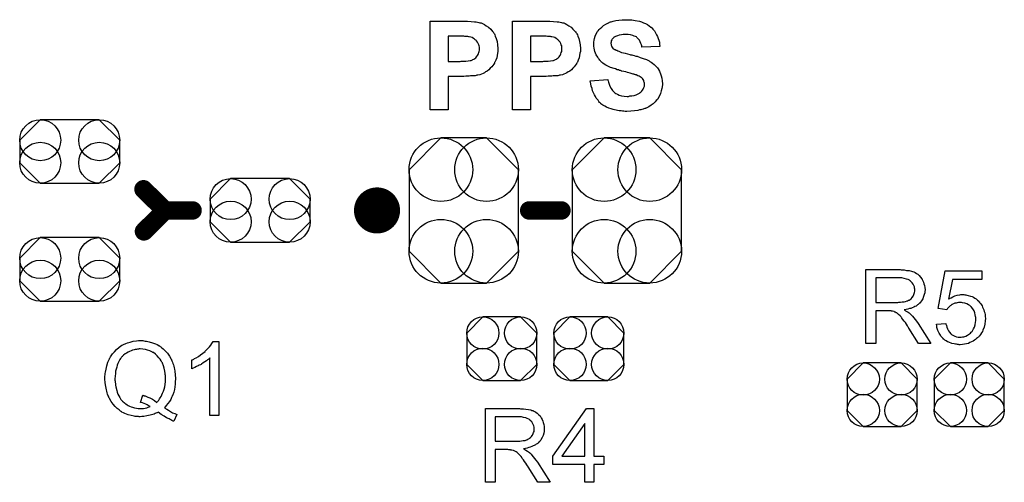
# Model space of a CAD drawing. Extents: x -0.07 to 0.95, y -0.15 to 1.54.
# Tile 6 of 13: x 0.3 to 0.72, y 0.24 to 0.44. Entities that reach past the tile are written whole.
import ezdxf

# ---------------------------------------------------------------- set-up
doc = ezdxf.new("R2010")
doc.units = 0
doc.layers.get('0').update_dxf_attribs({"linetype": 'CONTINUOUS'})
doc.layers.add('gto', color=2, linetype='CONTINUOUS')
doc.layers.add('gts', color=1, linetype='CONTINUOUS')

# ---------------------------------------------------------------- blocks, each defined once
blk = doc.blocks.new('D34')
at = {"const_width": 0.005}
blk.add_lwpolyline([(-0.0025, 0, 1), (0.0025, 0, 1)], format="xyb", close=True, dxfattribs=at)
blk = doc.blocks.new('D32')
at = {"const_width": 0.004}
blk.add_lwpolyline([(-0.002, 0, 1), (0.002, 0, 1)], format="xyb", close=True, dxfattribs=at)
blk = doc.blocks.new('D68')
blk.add_lwpolyline([(-0.0237, 0.0177), (-0.0237, -0.0177), (-0.0099, -0.0315), (0.0099, -0.0315), (0.0237, -0.0177), (0.0237, 0.0177), (0.0099, 0.0315), (-0.0099, 0.0315)], close=True)
for centre in [(-0.0099, 0.0177), (0.0099, 0.0177), (-0.0099, -0.0177), (0.0099, -0.0177)]:
    blk.add_circle(centre, 0.0138)
blk = doc.blocks.new('D69')
blk.add_lwpolyline([(-0.0152, 0.0068), (-0.0152, -0.0068), (-0.0082, -0.0138), (0.0082, -0.0138), (0.0152, -0.0068), (0.0152, 0.0068), (0.0082, 0.0138), (-0.0082, 0.0138)], close=True)
for centre in [(-0.0082, 0.0068), (0.0082, 0.0068), (-0.0082, -0.0068), (0.0082, -0.0068)]:
    blk.add_circle(centre, 0.007)
blk = doc.blocks.new('D72')
blk.add_lwpolyline([(0.0128, 0.0138), (-0.0128, 0.0138), (-0.0217, 0.0049), (-0.0217, -0.0049), (-0.0128, -0.0138), (0.0128, -0.0138), (0.0217, -0.0049), (0.0217, 0.0049)], close=True)
for centre in [(-0.0128, 0.0049), (0.0128, 0.0049), (-0.0128, -0.0049), (0.0128, -0.0049)]:
    blk.add_circle(centre, 0.0089)

msp = doc.modelspace()

# ---------------------------------------------------------------- linework, layer by layer
at = {"layer": 'gto', "color": 2}
for points in [[(0.4898, 0.4421), (0.4912, 0.4421), (0.4928, 0.442), (0.4943, 0.4419), (0.495, 0.4418), (0.4956, 0.4417), (0.4962, 0.4416), (0.4966, 0.4415), (0.4967, 0.4415), (0.4968, 0.4415), (0.497, 0.4414), (0.4972, 0.4414), (0.4978, 0.4411), (0.4986, 0.4407), (0.4994, 0.4402), (0.5004, 0.4396), (0.5013, 0.4387), (0.5021, 0.4377), (0.5021, 0.4377), (0.5023, 0.4376), (0.5024, 0.4375), (0.5025, 0.4372), (0.5027, 0.4369), (0.5029, 0.4366), (0.5031, 0.4362), (0.5033, 0.4357), (0.5037, 0.4346), (0.5041, 0.4334), (0.5043, 0.4319), (0.5044, 0.4303), (0.5044, 0.4302), (0.5044, 0.4301), (0.5044, 0.43), (0.5044, 0.4297), (0.5044, 0.4294), (0.5044, 0.429), (0.5042, 0.4283), (0.5041, 0.4273), (0.5039, 0.4263), (0.5035, 0.4253), (0.5031, 0.4243), (0.503, 0.4242), (0.5029, 0.4239), (0.5026, 0.4235), (0.5022, 0.4229), (0.5018, 0.4224), (0.5011, 0.4217), (0.5005, 0.4211), (0.4998, 0.4205), (0.4997, 0.4205), (0.4995, 0.4203), (0.4991, 0.4201), (0.4986, 0.4198), (0.498, 0.4195), (0.4973, 0.4192), (0.4966, 0.4189), (0.4958, 0.4187), (0.4957, 0.4187), (0.4955, 0.4187), (0.4953, 0.4187), (0.495, 0.4186), (0.4946, 0.4185), (0.4943, 0.4185), (0.4938, 0.4185), (0.4933, 0.4184), (0.4926, 0.4184), (0.492, 0.4183), (0.4913, 0.4183), (0.4905, 0.4183), (0.4897, 0.4182), (0.4828, 0.4182), (0.4828, 0.4037), (0.475, 0.4037), (0.475, 0.4421), (0.4892, 0.4421), (0.4898, 0.4421)], [(0.5256, 0.4421), (0.527, 0.4421), (0.5286, 0.442), (0.5301, 0.4419), (0.5308, 0.4418), (0.5314, 0.4417), (0.532, 0.4416), (0.5324, 0.4415), (0.5325, 0.4415), (0.5326, 0.4415), (0.5328, 0.4414), (0.533, 0.4414), (0.5336, 0.4411), (0.5344, 0.4407), (0.5352, 0.4402), (0.5362, 0.4396), (0.537, 0.4387), (0.5379, 0.4377), (0.5379, 0.4377), (0.538, 0.4376), (0.5382, 0.4375), (0.5383, 0.4372), (0.5385, 0.4369), (0.5387, 0.4366), (0.5389, 0.4362), (0.5391, 0.4357), (0.5395, 0.4346), (0.5399, 0.4334), (0.5401, 0.4319), (0.5402, 0.4303), (0.5402, 0.4302), (0.5402, 0.4301), (0.5402, 0.43), (0.5402, 0.4297), (0.5402, 0.4294), (0.5402, 0.429), (0.54, 0.4283), (0.5399, 0.4273), (0.5397, 0.4263), (0.5393, 0.4253), (0.5389, 0.4243), (0.5388, 0.4242), (0.5387, 0.4239), (0.5384, 0.4235), (0.538, 0.4229), (0.5375, 0.4224), (0.5369, 0.4217), (0.5363, 0.4211), (0.5356, 0.4205), (0.5355, 0.4205), (0.5353, 0.4203), (0.5349, 0.4201), (0.5344, 0.4198), (0.5338, 0.4195), (0.5331, 0.4192), (0.5324, 0.4189), (0.5316, 0.4187), (0.5315, 0.4187), (0.5313, 0.4187), (0.5311, 0.4187), (0.5308, 0.4186), (0.5304, 0.4185), (0.5301, 0.4185), (0.5296, 0.4185), (0.5291, 0.4184), (0.5284, 0.4184), (0.5278, 0.4183), (0.5271, 0.4183), (0.5263, 0.4183), (0.5254, 0.4182), (0.5186, 0.4182), (0.5186, 0.4037), (0.5108, 0.4037), (0.5108, 0.4421), (0.525, 0.4421), (0.5256, 0.4421)], [(0.5611, 0.4428), (0.5617, 0.4427), (0.5625, 0.4427), (0.5632, 0.4426), (0.564, 0.4425), (0.5658, 0.4421), (0.5667, 0.4418), (0.5676, 0.4415), (0.5685, 0.4411), (0.5693, 0.4407), (0.5701, 0.4402), (0.5708, 0.4396), (0.5708, 0.4396), (0.571, 0.4395), (0.5711, 0.4393), (0.5713, 0.4391), (0.5716, 0.4387), (0.572, 0.4384), (0.5723, 0.4379), (0.5727, 0.4374), (0.573, 0.4368), (0.5733, 0.4362), (0.5737, 0.4355), (0.574, 0.4347), (0.5742, 0.4339), (0.5745, 0.433), (0.5746, 0.4321), (0.5747, 0.4311), (0.5669, 0.4309), (0.5669, 0.4309), (0.5669, 0.431), (0.5668, 0.4314), (0.5667, 0.4319), (0.5665, 0.4325), (0.5662, 0.4332), (0.5658, 0.4339), (0.5653, 0.4345), (0.5647, 0.4351), (0.5647, 0.4351), (0.5645, 0.4353), (0.5641, 0.4355), (0.5635, 0.4357), (0.5629, 0.436), (0.562, 0.4362), (0.561, 0.4364), (0.5599, 0.4364), (0.5593, 0.4364), (0.5587, 0.4364), (0.558, 0.4362), (0.5571, 0.4361), (0.5563, 0.4358), (0.5554, 0.4355), (0.5546, 0.435), (0.5546, 0.4349), (0.5545, 0.4348), (0.5543, 0.4346), (0.554, 0.4344), (0.5538, 0.434), (0.5536, 0.4336), (0.5535, 0.4331), (0.5534, 0.4326), (0.5534, 0.4325), (0.5534, 0.4324), (0.5535, 0.4321), (0.5536, 0.4318), (0.5537, 0.4314), (0.5539, 0.431), (0.5541, 0.4306), (0.5545, 0.4302), (0.5546, 0.4302), (0.5549, 0.43), (0.555, 0.4299), (0.5553, 0.4298), (0.5556, 0.4296), (0.556, 0.4295), (0.5564, 0.4293), (0.5569, 0.4291), (0.5575, 0.4289), (0.5581, 0.4286), (0.5589, 0.4284), (0.5597, 0.4282), (0.5606, 0.428), (0.5616, 0.4277), (0.5617, 0.4277), (0.5619, 0.4276), (0.5622, 0.4276), (0.5626, 0.4275), (0.563, 0.4274), (0.5636, 0.4272), (0.5642, 0.427), (0.5648, 0.4269), (0.5661, 0.4264), (0.5675, 0.426), (0.5689, 0.4255), (0.5694, 0.4252), (0.57, 0.4249), (0.57, 0.4249), (0.5701, 0.4249), (0.5704, 0.4246), (0.5709, 0.4243), (0.5715, 0.4239), (0.5722, 0.4233), (0.5729, 0.4226), (0.5736, 0.4219), (0.5742, 0.421), (0.5743, 0.4209), (0.5745, 0.4205), (0.5747, 0.42), (0.575, 0.4193), (0.5753, 0.4184), (0.5756, 0.4174), (0.5757, 0.4162), (0.5758, 0.4149), (0.5758, 0.4148), (0.5758, 0.4147), (0.5758, 0.4145), (0.5758, 0.4143), (0.5757, 0.414), (0.5757, 0.4137), (0.5756, 0.4129), (0.5753, 0.4119), (0.575, 0.4108), (0.5745, 0.4098), (0.5739, 0.4087), (0.5739, 0.4086), (0.5738, 0.4085), (0.5736, 0.4082), (0.5731, 0.4077), (0.5726, 0.4071), (0.5718, 0.4063), (0.5709, 0.4057), (0.5699, 0.405), (0.5687, 0.4044), (0.5686, 0.4044), (0.5685, 0.4043), (0.5684, 0.4043), (0.5681, 0.4042), (0.5677, 0.4041), (0.5674, 0.4039), (0.5669, 0.4038), (0.5664, 0.4037), (0.5658, 0.4036), (0.5652, 0.4034), (0.5637, 0.4032), (0.5621, 0.4031), (0.5604, 0.403), (0.5596, 0.403), (0.5591, 0.4031), (0.5585, 0.4031), (0.5579, 0.4032), (0.5571, 0.4033), (0.5563, 0.4034), (0.5544, 0.4038), (0.5535, 0.4041), (0.5526, 0.4044), (0.5516, 0.4048), (0.5508, 0.4052), (0.5499, 0.4057), (0.5491, 0.4063), (0.5491, 0.4064), (0.549, 0.4065), (0.5488, 0.4067), (0.5485, 0.4069), (0.5482, 0.4073), (0.5479, 0.4078), (0.5475, 0.4083), (0.5471, 0.4088), (0.5467, 0.4095), (0.5463, 0.4102), (0.5459, 0.411), (0.5455, 0.4119), (0.5453, 0.4129), (0.5449, 0.4139), (0.5447, 0.415), (0.5445, 0.4162), (0.5521, 0.4169), (0.5521, 0.4169), (0.5521, 0.4168), (0.5521, 0.4165), (0.5522, 0.4163), (0.5524, 0.4157), (0.5527, 0.4148), (0.553, 0.4139), (0.5535, 0.4129), (0.5541, 0.4121), (0.5548, 0.4113), (0.5549, 0.4113), (0.5552, 0.411), (0.5556, 0.4108), (0.5563, 0.4104), (0.5571, 0.4101), (0.5581, 0.4098), (0.5592, 0.4096), (0.5605, 0.4095), (0.5611, 0.4095), (0.5617, 0.4097), (0.5626, 0.4098), (0.5635, 0.4099), (0.5644, 0.4102), (0.5653, 0.4106), (0.5661, 0.4111), (0.5662, 0.4112), (0.5664, 0.4114), (0.5667, 0.4117), (0.5671, 0.4122), (0.5674, 0.4127), (0.5677, 0.4134), (0.568, 0.414), (0.568, 0.4148), (0.568, 0.4149), (0.568, 0.415), (0.568, 0.4153), (0.5679, 0.4157), (0.5678, 0.416), (0.5677, 0.4164), (0.5675, 0.4168), (0.5672, 0.4172), (0.5671, 0.4172), (0.567, 0.4173), (0.5669, 0.4175), (0.5666, 0.4177), (0.5662, 0.418), (0.5657, 0.4183), (0.5651, 0.4185), (0.5644, 0.4188), (0.5644, 0.4188), (0.5641, 0.4189), (0.5637, 0.419), (0.5635, 0.4192), (0.5631, 0.4192), (0.5627, 0.4193), (0.5623, 0.4195), (0.5618, 0.4196), (0.5612, 0.4198), (0.5606, 0.4199), (0.5599, 0.4201), (0.5591, 0.4203), (0.5582, 0.4205), (0.5581, 0.4205), (0.5579, 0.4206), (0.5576, 0.4207), (0.5572, 0.4208), (0.5567, 0.421), (0.5561, 0.4211), (0.5555, 0.4214), (0.5548, 0.4216), (0.5533, 0.4221), (0.5519, 0.4228), (0.5512, 0.4231), (0.5506, 0.4235), (0.55, 0.4239), (0.5495, 0.4243), (0.5494, 0.4244), (0.5493, 0.4245), (0.5491, 0.4246), (0.5489, 0.4249), (0.5486, 0.4252), (0.5484, 0.4256), (0.548, 0.426), (0.5478, 0.4265), (0.5471, 0.4276), (0.5465, 0.429), (0.5463, 0.4297), (0.5462, 0.4304), (0.546, 0.4313), (0.546, 0.4321), (0.546, 0.4321), (0.546, 0.4322), (0.546, 0.4324), (0.546, 0.4326), (0.5461, 0.4331), (0.5462, 0.4339), (0.5464, 0.4347), (0.5466, 0.4356), (0.547, 0.4366), (0.5476, 0.4376), (0.5476, 0.4376), (0.5476, 0.4377), (0.5479, 0.438), (0.5483, 0.4385), (0.5488, 0.439), (0.5495, 0.4396), (0.5503, 0.4403), (0.5513, 0.4409), (0.5524, 0.4415), (0.5524, 0.4415), (0.5525, 0.4415), (0.5527, 0.4416), (0.5529, 0.4417), (0.5533, 0.4418), (0.5536, 0.4419), (0.554, 0.442), (0.5545, 0.4422), (0.5556, 0.4424), (0.5569, 0.4426), (0.5584, 0.4428), (0.56, 0.4428), (0.5606, 0.4428), (0.5611, 0.4428)], [(0.4885, 0.4356), (0.4828, 0.4356), (0.4828, 0.4247), (0.4881, 0.4247), (0.4885, 0.4248), (0.4895, 0.4248), (0.4905, 0.4248), (0.4915, 0.4249), (0.4924, 0.4251), (0.4928, 0.4251), (0.4931, 0.4253), (0.4931, 0.4253), (0.4934, 0.4254), (0.4936, 0.4255), (0.494, 0.4257), (0.4944, 0.426), (0.4948, 0.4263), (0.4952, 0.4267), (0.4955, 0.4271), (0.4956, 0.4272), (0.4957, 0.4274), (0.4958, 0.4276), (0.496, 0.428), (0.4961, 0.4285), (0.4963, 0.429), (0.4964, 0.4295), (0.4964, 0.4301), (0.4964, 0.4302), (0.4964, 0.4305), (0.4964, 0.4309), (0.4963, 0.4314), (0.4961, 0.4319), (0.4959, 0.4325), (0.4956, 0.4331), (0.4951, 0.4336), (0.4951, 0.4337), (0.4949, 0.4339), (0.4946, 0.4341), (0.4943, 0.4344), (0.4939, 0.4347), (0.4933, 0.435), (0.4927, 0.4352), (0.492, 0.4354), (0.492, 0.4354), (0.4918, 0.4354), (0.4914, 0.4355), (0.4908, 0.4355), (0.4901, 0.4355), (0.4896, 0.4356), (0.4891, 0.4356), (0.4885, 0.4356)], [(0.5243, 0.4356), (0.5186, 0.4356), (0.5186, 0.4247), (0.5239, 0.4247), (0.5243, 0.4248), (0.5253, 0.4248), (0.5263, 0.4248), (0.5273, 0.4249), (0.5282, 0.4251), (0.5286, 0.4251), (0.5289, 0.4253), (0.5289, 0.4253), (0.5292, 0.4254), (0.5294, 0.4255), (0.5298, 0.4257), (0.5302, 0.426), (0.5306, 0.4263), (0.531, 0.4267), (0.5313, 0.4271), (0.5314, 0.4272), (0.5315, 0.4274), (0.5316, 0.4276), (0.5318, 0.428), (0.5319, 0.4285), (0.5321, 0.429), (0.5322, 0.4295), (0.5322, 0.4301), (0.5322, 0.4302), (0.5322, 0.4305), (0.5322, 0.4309), (0.5321, 0.4314), (0.5319, 0.4319), (0.5317, 0.4325), (0.5314, 0.4331), (0.5309, 0.4336), (0.5309, 0.4337), (0.5307, 0.4339), (0.5304, 0.4341), (0.5301, 0.4344), (0.5297, 0.4347), (0.5291, 0.435), (0.5285, 0.4352), (0.5278, 0.4354), (0.5278, 0.4354), (0.5276, 0.4354), (0.5272, 0.4355), (0.5266, 0.4355), (0.5259, 0.4355), (0.5254, 0.4356), (0.5249, 0.4356), (0.5243, 0.4356)], [(0.6793, 0.3342), (0.6797, 0.3342), (0.6807, 0.3342), (0.6817, 0.334), (0.6828, 0.3339), (0.6838, 0.3337), (0.6843, 0.3335), (0.6848, 0.3334), (0.6848, 0.3334), (0.6848, 0.3333), (0.6851, 0.3332), (0.6855, 0.333), (0.686, 0.3327), (0.6866, 0.3323), (0.6872, 0.3317), (0.6878, 0.3311), (0.6883, 0.3303), (0.6883, 0.3303), (0.6884, 0.3302), (0.6885, 0.33), (0.6887, 0.3295), (0.689, 0.3289), (0.6892, 0.3282), (0.6895, 0.3274), (0.6896, 0.3265), (0.6897, 0.3255), (0.6897, 0.3255), (0.6897, 0.3254), (0.6897, 0.3252), (0.6896, 0.325), (0.6896, 0.3247), (0.6896, 0.3243), (0.6894, 0.3235), (0.6891, 0.3226), (0.6887, 0.3216), (0.6882, 0.3207), (0.6878, 0.3202), (0.6874, 0.3198), (0.6874, 0.3197), (0.6873, 0.3197), (0.6872, 0.3195), (0.687, 0.3194), (0.6868, 0.3192), (0.6865, 0.319), (0.6861, 0.3188), (0.6858, 0.3185), (0.6853, 0.3183), (0.6848, 0.318), (0.6842, 0.3178), (0.6836, 0.3175), (0.683, 0.3174), (0.6823, 0.3171), (0.6815, 0.317), (0.6806, 0.3168), (0.6807, 0.3168), (0.6809, 0.3167), (0.6812, 0.3165), (0.6816, 0.3163), (0.6824, 0.3158), (0.6828, 0.3155), (0.6832, 0.3152), (0.6833, 0.3151), (0.6835, 0.3149), (0.6839, 0.3145), (0.6843, 0.3141), (0.6848, 0.3134), (0.6854, 0.3127), (0.686, 0.3119), (0.6867, 0.311), (0.6922, 0.3023), (0.6869, 0.3023), (0.6827, 0.3089), (0.6827, 0.309), (0.6826, 0.3091), (0.6825, 0.3092), (0.6824, 0.3094), (0.6821, 0.3099), (0.6817, 0.3106), (0.6812, 0.3113), (0.6806, 0.312), (0.6801, 0.3127), (0.6797, 0.3133), (0.6796, 0.3134), (0.6795, 0.3136), (0.6793, 0.3138), (0.6789, 0.3142), (0.6782, 0.3149), (0.6779, 0.3152), (0.6775, 0.3155), (0.6775, 0.3155), (0.6774, 0.3156), (0.6772, 0.3156), (0.6769, 0.3158), (0.6766, 0.3159), (0.6763, 0.3161), (0.6756, 0.3163), (0.6755, 0.3163), (0.6754, 0.3163), (0.6752, 0.3163), (0.675, 0.3164), (0.6747, 0.3164), (0.6743, 0.3164), (0.6738, 0.3165), (0.6684, 0.3165), (0.6684, 0.3023), (0.6641, 0.3023), (0.6641, 0.3343), (0.6789, 0.3343), (0.6793, 0.3342)], [(0.7144, 0.3301), (0.7016, 0.3301), (0.6999, 0.3215), (0.6999, 0.3215), (0.7, 0.3216), (0.7001, 0.3216), (0.7004, 0.3218), (0.7006, 0.3219), (0.701, 0.3221), (0.7017, 0.3225), (0.7026, 0.3229), (0.7037, 0.3232), (0.7048, 0.3234), (0.7053, 0.3235), (0.7063, 0.3235), (0.7066, 0.3235), (0.707, 0.3234), (0.7074, 0.3234), (0.7079, 0.3233), (0.7084, 0.3231), (0.7095, 0.3228), (0.7101, 0.3226), (0.7107, 0.3223), (0.7113, 0.3219), (0.7119, 0.3216), (0.7124, 0.3211), (0.713, 0.3206), (0.713, 0.3205), (0.7131, 0.3204), (0.7133, 0.3203), (0.7134, 0.3201), (0.7137, 0.3198), (0.7139, 0.3194), (0.7142, 0.319), (0.7145, 0.3186), (0.7147, 0.318), (0.715, 0.3175), (0.7152, 0.3168), (0.7154, 0.3162), (0.7156, 0.3155), (0.7158, 0.3147), (0.7158, 0.3139), (0.7159, 0.3131), (0.7159, 0.3131), (0.7159, 0.3129), (0.7159, 0.3127), (0.7158, 0.3124), (0.7158, 0.312), (0.7158, 0.3116), (0.7157, 0.3111), (0.7156, 0.3106), (0.7153, 0.3094), (0.7148, 0.3081), (0.7146, 0.3075), (0.7142, 0.3069), (0.7138, 0.3062), (0.7134, 0.3056), (0.7133, 0.3056), (0.7132, 0.3054), (0.713, 0.3052), (0.7128, 0.305), (0.7125, 0.3047), (0.7121, 0.3044), (0.7116, 0.304), (0.7111, 0.3037), (0.7106, 0.3033), (0.7099, 0.303), (0.7092, 0.3027), (0.7085, 0.3023), (0.7077, 0.3021), (0.7068, 0.3019), (0.7059, 0.3018), (0.7049, 0.3017), (0.7045, 0.3017), (0.7042, 0.3018), (0.7038, 0.3018), (0.7034, 0.3019), (0.7029, 0.3019), (0.7024, 0.3021), (0.7013, 0.3023), (0.7001, 0.3028), (0.6995, 0.303), (0.6989, 0.3034), (0.6983, 0.3037), (0.6978, 0.3041), (0.6977, 0.3042), (0.6976, 0.3042), (0.6976, 0.3044), (0.6974, 0.3046), (0.6971, 0.3048), (0.6969, 0.3051), (0.6966, 0.3055), (0.6964, 0.3059), (0.6961, 0.3063), (0.6958, 0.3068), (0.6953, 0.3079), (0.6949, 0.3092), (0.6948, 0.3099), (0.6947, 0.3107), (0.6988, 0.311), (0.6988, 0.3109), (0.6988, 0.3108), (0.6988, 0.3107), (0.6989, 0.3105), (0.699, 0.31), (0.6992, 0.3093), (0.6995, 0.3086), (0.6999, 0.3078), (0.7003, 0.3071), (0.7009, 0.3065), (0.701, 0.3064), (0.7012, 0.3062), (0.7015, 0.306), (0.702, 0.3057), (0.7026, 0.3054), (0.7033, 0.3052), (0.7041, 0.305), (0.7049, 0.305), (0.7052, 0.305), (0.7054, 0.305), (0.706, 0.3051), (0.7066, 0.3052), (0.7074, 0.3055), (0.7082, 0.3058), (0.709, 0.3064), (0.7094, 0.3067), (0.7097, 0.3071), (0.7098, 0.3071), (0.7098, 0.3072), (0.7099, 0.3073), (0.7101, 0.3075), (0.7104, 0.308), (0.7108, 0.3086), (0.7111, 0.3094), (0.7114, 0.3104), (0.7116, 0.3115), (0.7117, 0.3121), (0.7117, 0.3128), (0.7117, 0.3128), (0.7117, 0.3129), (0.7117, 0.3131), (0.7117, 0.3133), (0.7117, 0.3136), (0.7116, 0.3139), (0.7115, 0.3147), (0.7113, 0.3156), (0.711, 0.3164), (0.7105, 0.3173), (0.7098, 0.318), (0.7098, 0.3181), (0.7097, 0.3181), (0.7095, 0.3184), (0.7091, 0.3187), (0.7085, 0.3191), (0.7078, 0.3194), (0.707, 0.3197), (0.706, 0.3199), (0.7055, 0.32), (0.7046, 0.32), (0.7042, 0.32), (0.7037, 0.3199), (0.7032, 0.3198), (0.7026, 0.3197), (0.702, 0.3194), (0.7014, 0.3192), (0.7014, 0.3191), (0.7012, 0.319), (0.7009, 0.3188), (0.7006, 0.3186), (0.7002, 0.3182), (0.6998, 0.3178), (0.6994, 0.3174), (0.6991, 0.3169), (0.6954, 0.3174), (0.6985, 0.3338), (0.7144, 0.3338), (0.7144, 0.3301)], [(0.6784, 0.3307), (0.6684, 0.3307), (0.6684, 0.3201), (0.6779, 0.3201), (0.6784, 0.3202), (0.6791, 0.3202), (0.6798, 0.3203), (0.6806, 0.3204), (0.6813, 0.3205), (0.6819, 0.3207), (0.682, 0.3207), (0.6822, 0.3208), (0.6825, 0.321), (0.6829, 0.3211), (0.6833, 0.3214), (0.6837, 0.3217), (0.6841, 0.3222), (0.6844, 0.3226), (0.6845, 0.3227), (0.6846, 0.3229), (0.6847, 0.3231), (0.6849, 0.3235), (0.685, 0.3239), (0.6852, 0.3244), (0.6853, 0.3249), (0.6853, 0.3255), (0.6853, 0.3255), (0.6853, 0.3256), (0.6853, 0.3259), (0.6852, 0.3263), (0.6851, 0.3268), (0.6849, 0.3274), (0.6846, 0.328), (0.6842, 0.3286), (0.6836, 0.3292), (0.6836, 0.3293), (0.6833, 0.3295), (0.683, 0.3297), (0.6824, 0.33), (0.6817, 0.3302), (0.6807, 0.3305), (0.6797, 0.3307), (0.6784, 0.3307)], [(0.35, 0.3035), (0.3504, 0.3035), (0.3509, 0.3034), (0.3514, 0.3033), (0.352, 0.3032), (0.3532, 0.303), (0.3546, 0.3026), (0.3559, 0.3021), (0.3566, 0.3018), (0.3573, 0.3014), (0.3573, 0.3014), (0.3574, 0.3013), (0.3576, 0.3012), (0.3579, 0.301), (0.3582, 0.3008), (0.3585, 0.3005), (0.3593, 0.2999), (0.3601, 0.299), (0.3611, 0.298), (0.362, 0.2968), (0.3627, 0.2955), (0.3627, 0.2954), (0.3628, 0.2953), (0.3629, 0.2951), (0.363, 0.2948), (0.3632, 0.2945), (0.3633, 0.2941), (0.3635, 0.2935), (0.3637, 0.293), (0.3638, 0.2924), (0.364, 0.2917), (0.3642, 0.2911), (0.3643, 0.2903), (0.3645, 0.2887), (0.3646, 0.287), (0.3646, 0.2869), (0.3646, 0.2868), (0.3646, 0.2866), (0.3646, 0.2863), (0.3645, 0.286), (0.3645, 0.2856), (0.3645, 0.2851), (0.3644, 0.2846), (0.3643, 0.2835), (0.3641, 0.2823), (0.3638, 0.2811), (0.3634, 0.2799), (0.3634, 0.2798), (0.3633, 0.2797), (0.3632, 0.2795), (0.3632, 0.2794), (0.363, 0.2791), (0.3629, 0.2788), (0.3625, 0.278), (0.362, 0.2771), (0.3613, 0.2762), (0.3606, 0.2753), (0.3598, 0.2744), (0.3598, 0.2744), (0.3599, 0.2743), (0.3601, 0.2742), (0.3603, 0.274), (0.3605, 0.2739), (0.3608, 0.2737), (0.3615, 0.2733), (0.3624, 0.2728), (0.3633, 0.2722), (0.3643, 0.2718), (0.3652, 0.2714), (0.3639, 0.2685), (0.3639, 0.2685), (0.3638, 0.2686), (0.3636, 0.2686), (0.3633, 0.2687), (0.363, 0.2689), (0.3626, 0.2691), (0.3622, 0.2692), (0.3618, 0.2695), (0.3607, 0.27), (0.3596, 0.2707), (0.3583, 0.2715), (0.3571, 0.2724), (0.357, 0.2724), (0.3569, 0.2723), (0.3567, 0.2722), (0.3565, 0.2721), (0.3561, 0.272), (0.3557, 0.2718), (0.3553, 0.2716), (0.3547, 0.2715), (0.3542, 0.2713), (0.3536, 0.2711), (0.3522, 0.2708), (0.3508, 0.2705), (0.35, 0.2705), (0.3492, 0.2704), (0.3488, 0.2704), (0.3485, 0.2705), (0.3481, 0.2705), (0.3476, 0.2705), (0.3471, 0.2706), (0.3466, 0.2707), (0.3454, 0.271), (0.344, 0.2713), (0.3426, 0.2718), (0.342, 0.2722), (0.3413, 0.2725), (0.3413, 0.2726), (0.3412, 0.2726), (0.341, 0.2728), (0.3407, 0.2729), (0.3404, 0.2731), (0.3401, 0.2734), (0.3393, 0.274), (0.3384, 0.2749), (0.3376, 0.2759), (0.3367, 0.2771), (0.3359, 0.2784), (0.3359, 0.2784), (0.3358, 0.2786), (0.3357, 0.2788), (0.3356, 0.279), (0.3355, 0.2794), (0.3353, 0.2798), (0.3351, 0.2803), (0.335, 0.2809), (0.3348, 0.2815), (0.3346, 0.2821), (0.3345, 0.2828), (0.3343, 0.2836), (0.3341, 0.2852), (0.334, 0.2869), (0.334, 0.287), (0.334, 0.2872), (0.334, 0.2874), (0.334, 0.2877), (0.334, 0.2881), (0.3341, 0.2886), (0.3341, 0.2892), (0.3342, 0.2898), (0.3345, 0.2911), (0.3348, 0.2926), (0.3352, 0.2941), (0.3359, 0.2956), (0.3359, 0.2956), (0.336, 0.2958), (0.3361, 0.2959), (0.3363, 0.2962), (0.3364, 0.2965), (0.3367, 0.2969), (0.3373, 0.2978), (0.3381, 0.2987), (0.339, 0.2997), (0.3401, 0.3007), (0.3413, 0.3015), (0.3414, 0.3015), (0.3415, 0.3016), (0.3417, 0.3017), (0.342, 0.3018), (0.3423, 0.302), (0.3427, 0.3021), (0.3431, 0.3023), (0.3437, 0.3025), (0.3443, 0.3027), (0.3449, 0.3029), (0.3462, 0.3032), (0.3477, 0.3034), (0.3485, 0.3035), (0.3497, 0.3035), (0.35, 0.3035)], [(0.3493, 0.2999), (0.3488, 0.2999), (0.3485, 0.2998), (0.3481, 0.2998), (0.3476, 0.2997), (0.3471, 0.2996), (0.3466, 0.2995), (0.3459, 0.2993), (0.3453, 0.2991), (0.3447, 0.2988), (0.344, 0.2985), (0.3433, 0.2981), (0.3427, 0.2977), (0.342, 0.2972), (0.3414, 0.2966), (0.3414, 0.2965), (0.3413, 0.2965), (0.3412, 0.2963), (0.341, 0.296), (0.3407, 0.2957), (0.3405, 0.2953), (0.3402, 0.2947), (0.3399, 0.2942), (0.3396, 0.2935), (0.3393, 0.2928), (0.3391, 0.292), (0.3389, 0.2911), (0.3386, 0.2902), (0.3385, 0.2892), (0.3384, 0.2881), (0.3383, 0.2869), (0.3383, 0.2868), (0.3383, 0.2867), (0.3383, 0.2863), (0.3384, 0.2859), (0.3384, 0.2854), (0.3385, 0.2848), (0.3386, 0.2841), (0.3387, 0.2834), (0.3391, 0.2819), (0.3393, 0.2811), (0.3396, 0.2803), (0.34, 0.2795), (0.3404, 0.2788), (0.3408, 0.278), (0.3414, 0.2774), (0.3414, 0.2773), (0.3415, 0.2772), (0.3417, 0.2771), (0.3419, 0.2769), (0.3423, 0.2766), (0.3426, 0.2763), (0.3431, 0.276), (0.3436, 0.2757), (0.3441, 0.2754), (0.3447, 0.2751), (0.3453, 0.2748), (0.346, 0.2746), (0.3468, 0.2744), (0.3476, 0.2742), (0.3484, 0.2741), (0.3493, 0.274), (0.3497, 0.274), (0.3501, 0.2741), (0.3507, 0.2741), (0.3514, 0.2742), (0.3521, 0.2744), (0.3528, 0.2746), (0.3536, 0.2749), (0.3535, 0.2749), (0.3533, 0.2751), (0.3528, 0.2753), (0.3523, 0.2756), (0.3517, 0.2759), (0.351, 0.2762), (0.3502, 0.2765), (0.3494, 0.2767), (0.3504, 0.2798), (0.3505, 0.2798), (0.3506, 0.2797), (0.3508, 0.2797), (0.351, 0.2796), (0.3514, 0.2795), (0.3517, 0.2794), (0.3526, 0.279), (0.3535, 0.2786), (0.3546, 0.2781), (0.3555, 0.2775), (0.3565, 0.2767), (0.3565, 0.2768), (0.3567, 0.2769), (0.3569, 0.2771), (0.3571, 0.2774), (0.3574, 0.2777), (0.3577, 0.2782), (0.358, 0.2787), (0.3584, 0.2793), (0.3587, 0.28), (0.359, 0.2807), (0.3594, 0.2816), (0.3596, 0.2825), (0.3599, 0.2835), (0.3601, 0.2845), (0.3602, 0.2857), (0.3602, 0.2869), (0.3602, 0.287), (0.3602, 0.2871), (0.3602, 0.2873), (0.3602, 0.2876), (0.3602, 0.288), (0.3602, 0.2883), (0.3601, 0.2888), (0.3601, 0.2892), (0.3599, 0.2903), (0.3597, 0.2915), (0.3594, 0.2926), (0.3589, 0.2937), (0.3589, 0.2938), (0.3589, 0.2939), (0.3588, 0.294), (0.3587, 0.2942), (0.3583, 0.2947), (0.3579, 0.2954), (0.3574, 0.2961), (0.3567, 0.2969), (0.3559, 0.2976), (0.355, 0.2983), (0.355, 0.2983), (0.3549, 0.2984), (0.3548, 0.2984), (0.3546, 0.2985), (0.3543, 0.2986), (0.3541, 0.2988), (0.3534, 0.2991), (0.3525, 0.2994), (0.3516, 0.2996), (0.3504, 0.2998), (0.3493, 0.2999)], [(0.3834, 0.271), (0.3795, 0.271), (0.3795, 0.296), (0.3795, 0.2959), (0.3792, 0.2958), (0.379, 0.2955), (0.3785, 0.2952), (0.378, 0.2947), (0.3773, 0.2943), (0.3766, 0.2938), (0.3758, 0.2933), (0.3757, 0.2933), (0.3757, 0.2932), (0.3754, 0.293), (0.3749, 0.2928), (0.3744, 0.2925), (0.3737, 0.2922), (0.373, 0.2919), (0.3723, 0.2916), (0.3717, 0.2913), (0.3717, 0.2951), (0.3717, 0.2951), (0.3718, 0.2952), (0.372, 0.2952), (0.3722, 0.2953), (0.3725, 0.2955), (0.3728, 0.2957), (0.3736, 0.2961), (0.3745, 0.2966), (0.3754, 0.2973), (0.3764, 0.298), (0.3774, 0.2988), (0.3774, 0.2989), (0.3775, 0.2989), (0.3776, 0.299), (0.3778, 0.2992), (0.3782, 0.2996), (0.3788, 0.3002), (0.3793, 0.3008), (0.3799, 0.3016), (0.3804, 0.3023), (0.3809, 0.3031), (0.3834, 0.3031), (0.3834, 0.271)], [(0.5142, 0.2739), (0.5146, 0.2739), (0.5156, 0.2739), (0.5166, 0.2737), (0.5177, 0.2736), (0.5187, 0.2734), (0.5192, 0.2732), (0.5197, 0.2731), (0.5197, 0.2731), (0.5197, 0.273), (0.52, 0.2729), (0.5204, 0.2727), (0.5209, 0.2724), (0.5215, 0.272), (0.5221, 0.2714), (0.5227, 0.2708), (0.5232, 0.27), (0.5232, 0.27), (0.5233, 0.27), (0.5234, 0.2697), (0.5236, 0.2692), (0.5239, 0.2686), (0.5241, 0.2679), (0.5244, 0.2671), (0.5245, 0.2662), (0.5245, 0.2652), (0.5245, 0.2652), (0.5245, 0.2651), (0.5245, 0.2649), (0.5245, 0.2647), (0.5245, 0.2644), (0.5245, 0.264), (0.5243, 0.2633), (0.524, 0.2623), (0.5236, 0.2614), (0.5231, 0.2604), (0.5227, 0.2599), (0.5223, 0.2595), (0.5223, 0.2594), (0.5222, 0.2594), (0.5221, 0.2592), (0.5219, 0.2591), (0.5217, 0.2589), (0.5214, 0.2587), (0.521, 0.2585), (0.5207, 0.2582), (0.5202, 0.258), (0.5197, 0.2578), (0.5191, 0.2575), (0.5185, 0.2572), (0.5178, 0.2571), (0.5172, 0.2568), (0.5164, 0.2567), (0.5155, 0.2566), (0.5156, 0.2565), (0.5158, 0.2564), (0.5161, 0.2562), (0.5165, 0.256), (0.5173, 0.2555), (0.5177, 0.2552), (0.5181, 0.2549), (0.5182, 0.2548), (0.5184, 0.2546), (0.5188, 0.2542), (0.5192, 0.2538), (0.5197, 0.2531), (0.5203, 0.2524), (0.5209, 0.2516), (0.5216, 0.2507), (0.5271, 0.242), (0.5218, 0.242), (0.5176, 0.2487), (0.5176, 0.2487), (0.5175, 0.2488), (0.5174, 0.2489), (0.5173, 0.2491), (0.517, 0.2496), (0.5166, 0.2503), (0.516, 0.251), (0.5155, 0.2517), (0.515, 0.2524), (0.5146, 0.253), (0.5145, 0.2531), (0.5144, 0.2533), (0.5142, 0.2535), (0.5138, 0.2539), (0.5131, 0.2546), (0.5128, 0.2549), (0.5124, 0.2552), (0.5124, 0.2552), (0.5123, 0.2553), (0.5121, 0.2554), (0.5118, 0.2555), (0.5115, 0.2556), (0.5112, 0.2558), (0.5105, 0.256), (0.5104, 0.256), (0.5103, 0.256), (0.5101, 0.256), (0.5099, 0.2561), (0.5096, 0.2561), (0.5092, 0.2561), (0.5087, 0.2562), (0.5033, 0.2562), (0.5033, 0.242), (0.499, 0.242), (0.499, 0.274), (0.5138, 0.274), (0.5142, 0.2739)], [(0.5461, 0.2533), (0.5504, 0.2533), (0.5504, 0.2497), (0.5461, 0.2497), (0.5461, 0.242), (0.5422, 0.242), (0.5422, 0.2497), (0.5282, 0.2497), (0.5282, 0.2533), (0.5429, 0.274), (0.5461, 0.274), (0.5461, 0.2533)], [(0.5133, 0.2704), (0.5033, 0.2704), (0.5033, 0.2598), (0.5128, 0.2598), (0.5133, 0.2599), (0.514, 0.2599), (0.5147, 0.26), (0.5154, 0.2601), (0.5162, 0.2602), (0.5168, 0.2604), (0.5169, 0.2604), (0.5171, 0.2605), (0.5174, 0.2607), (0.5178, 0.2609), (0.5182, 0.2611), (0.5186, 0.2614), (0.519, 0.2619), (0.5193, 0.2623), (0.5194, 0.2624), (0.5195, 0.2626), (0.5196, 0.2628), (0.5198, 0.2632), (0.5199, 0.2636), (0.5201, 0.2641), (0.5202, 0.2646), (0.5202, 0.2652), (0.5202, 0.2652), (0.5202, 0.2653), (0.5202, 0.2656), (0.5201, 0.266), (0.52, 0.2665), (0.5198, 0.2671), (0.5195, 0.2677), (0.5191, 0.2683), (0.5185, 0.2689), (0.5185, 0.269), (0.5182, 0.2692), (0.5178, 0.2694), (0.5172, 0.2697), (0.5166, 0.27), (0.5156, 0.2702), (0.5146, 0.2704), (0.5133, 0.2704)], [(0.5422, 0.2676), (0.5321, 0.2533), (0.5422, 0.2533), (0.5422, 0.2676)]]:
    msp.add_lwpolyline(points, dxfattribs=at)
for points, const_width in [([(0.3507, 0.3692), (0.36, 0.36)], 0.008), ([(0.3509, 0.3509), (0.36, 0.36)], 0.008), ([(0.36, 0.36), (0.372, 0.36)], 0.008), ([(0.447, 0.36), (0.447, 0.36)], 0.01), ([(0.457, 0.36), (0.457, 0.36)], 0.01), ([(0.457, 0.36), (0.457, 0.36)], 0.01), ([(0.518, 0.36), (0.532, 0.36)], 0.008)]:
    msp.add_lwpolyline(points, dxfattribs=dict(at, const_width=const_width))
at = {"layer": 'gto', "color": 2, "const_width": 0.01}
for points in [[(0.457, 0.36, 1), (0.447, 0.36)], [(0.447, 0.36, 1), (0.457, 0.36)]]:
    msp.add_lwpolyline(points, format="xyb", dxfattribs=at)

# ---------------------------------------------------------------- block references
at = {"layer": 'gto'}
for name, p in [('D32', (0.3507, 0.3692)), ('D32', (0.36, 0.36)), ('D32', (0.36, 0.36)), ('D32', (0.372, 0.36)), ('D34', (0.447, 0.36)), ('D34', (0.447, 0.36)), ('D34', (0.457, 0.36)), ('D34', (0.457, 0.36)), ('D34', (0.457, 0.36)), ('D34', (0.457, 0.36)), ('D32', (0.518, 0.36)), ('D32', (0.532, 0.36)), ('D32', (0.3509, 0.3509))]:
    msp.add_blockref(name, p, dxfattribs=at)
at = {"layer": 'gts'}
for name, p in [('D72', (0.3187, 0.3856)), ('D68', (0.4896, 0.36)), ('D68', (0.5604, 0.36)), ('D72', (0.4013, 0.36)), ('D72', (0.3187, 0.3344)), ('D69', (0.5061, 0.3)), ('D69', (0.5439, 0.3)), ('D69', (0.6711, 0.28)), ('D69', (0.7089, 0.28))]:
    msp.add_blockref(name, p, dxfattribs=at)

doc.saveas('drawing.dxf')
